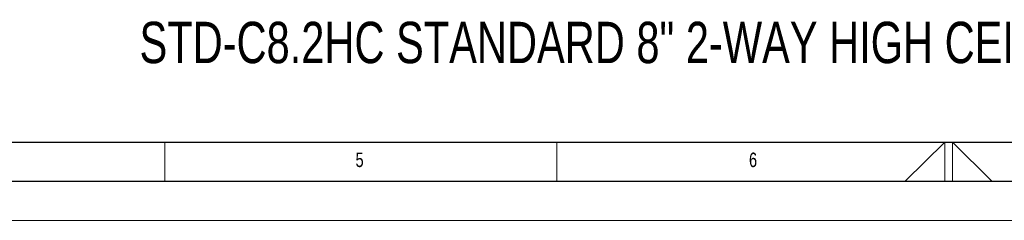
# Model space of a CAD drawing. Header units: millimetres. Extents: x 0 to 594, y 0 to 420.
# Tile 5 of 60: x 183 to 309, y 0 to 26. Entities that reach past the tile are written whole.
import ezdxf

# ---------------------------------------------------------------- set-up
doc = ezdxf.new("R2010")
doc.units = ezdxf.units.MM
doc.layers.add('FORMAT', color=7, linetype='Continuous')
doc.layers.add('SLD-0', color=7, linetype='Continuous')
doc.styles.add('SLDTEXTSTYLE0', font='TXT', dxfattribs={"width": 0.75})

msp = doc.modelspace()

# ---------------------------------------------------------------- linework, layer by layer
at = {"color": 7, "linetype": 'Continuous', "lineweight": 18}
for p, q in [((202, 10), (202, 5)), ((252, 10), (252, 5)), ((296.469, 5), (301.5, 10)), ((301.5, 10), (301.5, 5)), ((302.5, 10), (302.5, 5)), ((307.531, 5), (302.5, 10)), ((0, 0), (594, 0))]:
    msp.add_line(p, q, dxfattribs=at)
at = {"layer": 'FORMAT'}
for p, q in [((20, 10), (584, 10)), ((15, 5), (589, 5))]:
    msp.add_line(p, q, dxfattribs=at)

# ---------------------------------------------------------------- texts
at = {"layer": 'FORMAT', "char_height": 1.852, "attachment_point": 1, "style": 'SLDTEXTSTYLE0'}
for s, insert in [('5', (226.326, 8.668)), ('6', (276.533, 8.668))]:
    msp.add_mtext(s, dxfattribs=dict(at, insert=insert))
at = {"layer": 'SLD-0', "color": 7, "insert": (198.761, 25.4), "char_height": 5.29167, "attachment_point": 1, "style": 'SLDTEXTSTYLE0'}
msp.add_mtext('STD-C8.2HC STANDARD 8" 2-WAY HIGH CEILING SPEAKER', dxfattribs=at)

doc.saveas('drawing.dxf')
